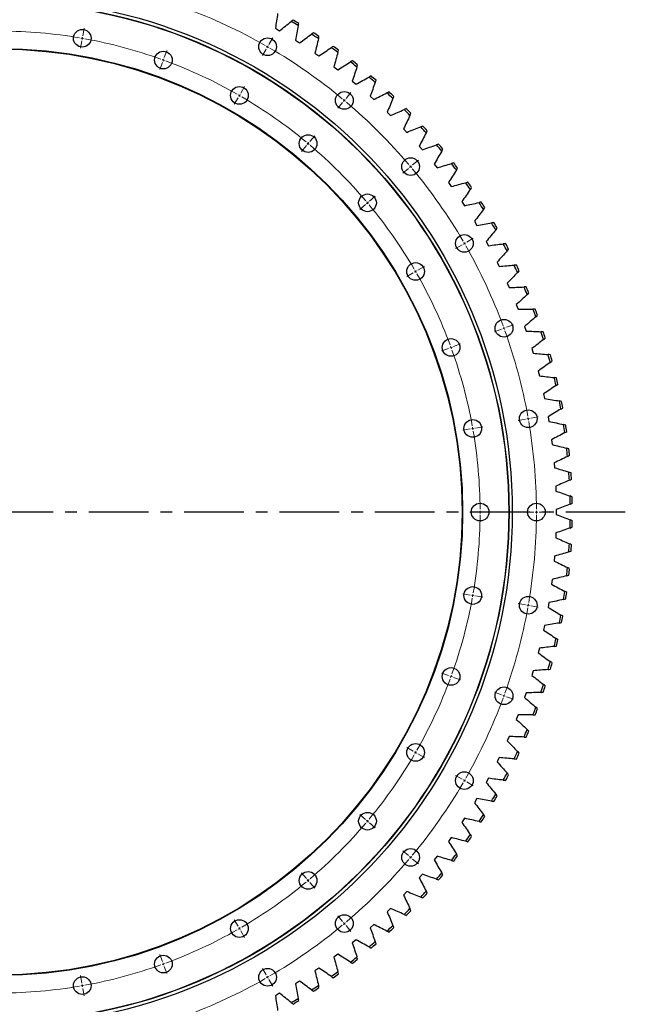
# Model space of a CAD drawing. Header units: millimetres. Extents: x 87 to 10836, y 6003 to 14592.
# Tile 8 of 16: x 3034 to 4163, y 11770 to 13607. Entities that reach past the tile are written whole.
import ezdxf

# ---------------------------------------------------------------- set-up
doc = ezdxf.new("R2010")
doc.units = ezdxf.units.MM
doc.header["$LTSCALE"] = 50
doc.linetypes.add('CENTER', pattern=[10.16, 6.35, -1.27, 1.27, -1.27])

msp = doc.modelspace()

# ---------------------------------------------------------------- linework, layer by layer
at = {"color": 0, "linetype": 'Continuous', "lineweight": 18}
for p, q in [((3151.7, 13577), (3154.1, 13590.8)), ((3149.9, 13567.2), (3147.5, 13553.4)), ((3150.8, 13572.1), (3150.4, 13569.6)), ((3150.8, 13572.1), (3151.2, 13574.5)), ((3498.7, 13560.7), (3505.7, 13572.9)), ((3303.6, 13536.3), (3308.4, 13549.4)), ((3493.7, 13552.1), (3486.7, 13540)), ((3496.2, 13556.4), (3494.9, 13554.2)), ((3496.2, 13556.4), (3497.4, 13558.6)), ((3300.2, 13526.9), (3295.4, 13513.7)), ((3301.9, 13531.6), (3301, 13529.2)), ((3301.9, 13531.6), (3302.8, 13533.9)), ((3443.7, 13465.5), (3444.9, 13467.6)), ((3446.2, 13469.8), (3453.2, 13481.9)), ((3642.5, 13460), (3651.5, 13470.7)), ((3441.2, 13461.1), (3434.2, 13449)), ((3443.7, 13465.5), (3442.4, 13463.3)), ((3636.1, 13452.3), (3627.1, 13441.6)), ((3639.3, 13456.2), (3637.7, 13454.3)), ((3639.3, 13456.2), (3640.9, 13458.1)), ((3571.8, 13375.7), (3570.2, 13373.8)), ((3571.8, 13375.7), (3573.4, 13377.7)), ((3575.1, 13379.6), (3584.1, 13390.3)), ((3568.6, 13371.9), (3559.6, 13361.2)), ((3766.7, 13335.8), (3777.5, 13344.8)), ((3759.1, 13329.4), (3748.3, 13320.4)), ((3762.9, 13332.6), (3761, 13331)), ((3762.9, 13332.6), (3764.8, 13334.2)), ((3682.5, 13265.1), (3680.5, 13263.5)), ((3682.5, 13265.1), (3684.4, 13266.7)), ((3686.3, 13268.3), (3697, 13277.3)), ((3678.6, 13261.9), (3667.9, 13252.9)), ((3867.5, 13192), (3879.6, 13199)), ((3858.8, 13187), (3846.7, 13180)), ((3863.1, 13189.5), (3861, 13188.2)), ((3863.1, 13189.5), (3865.3, 13190.7)), ((3772.2, 13137), (3770, 13135.7)), ((3772.2, 13137), (3774.4, 13138.2)), ((3776.5, 13139.5), (3788.7, 13146.5)), ((3767.9, 13134.5), (3755.7, 13127.5)), ((3932.3, 13029.4), (3919.1, 13024.6)), ((3937, 13031.1), (3934.6, 13030.2)), ((3937, 13031.1), (3939.3, 13031.9)), ((3941.7, 13032.8), (3954.8, 13037.6)), ((3833.6, 12993.5), (3820.5, 12988.7)), ((3838.3, 12995.2), (3836, 12994.3)), ((3838.3, 12995.2), (3840.7, 12996)), ((3843, 12996.9), (3856.2, 13001.7)), ((3977.3, 12861.4), (3963.5, 12859)), ((3982.2, 12862.3), (3979.7, 12861.9)), ((3982.2, 12862.3), (3984.7, 12862.7)), ((3987.1, 12863.2), (4000.9, 12865.6)), ((3873.9, 12843.2), (3860.1, 12840.8)), ((3878.8, 12844.1), (3876.3, 12843.6)), ((3878.8, 12844.1), (3881.3, 12844.5)), ((3883.7, 12844.9), (3897.5, 12847.4)), ((3887.4, 12688.2), (3873.4, 12688.2)), ((3892.4, 12688.2), (3889.9, 12688.2)), ((3892.4, 12688.2), (3894.9, 12688.2)), ((3897.4, 12688.2), (3911.4, 12688.2)), ((3992.4, 12688.2), (3978.4, 12688.2)), ((3997.4, 12688.2), (3994.9, 12688.2)), ((3997.4, 12688.2), (3999.9, 12688.2)), ((4002.4, 12688.2), (4016.4, 12688.2)), ((3873.9, 12533.2), (3860.1, 12535.7)), ((3878.8, 12532.4), (3876.3, 12532.8)), ((3878.8, 12532.4), (3881.3, 12531.9)), ((3883.7, 12531.5), (3897.5, 12529.1)), ((3977.3, 12515), (3963.5, 12517.4)), ((3982.2, 12514.1), (3979.7, 12514.6)), ((3982.2, 12514.1), (3984.7, 12513.7)), ((3987.1, 12513.3), (4000.9, 12510.8)), ((3833.6, 12383), (3820.5, 12387.8)), ((3838.3, 12381.3), (3836, 12382.1)), ((3838.3, 12381.3), (3840.7, 12380.4)), ((3843, 12379.5), (3856.2, 12374.8)), ((3932.3, 12347.1), (3919.1, 12351.8)), ((3937, 12345.3), (3934.6, 12346.2)), ((3937, 12345.3), (3939.3, 12344.5)), ((3941.7, 12343.6), (3954.8, 12338.8)), ((3767.9, 12242), (3755.7, 12249)), ((3772.2, 12239.5), (3770, 12240.7)), ((3772.2, 12239.5), (3774.4, 12238.2)), ((3776.5, 12237), (3788.7, 12230)), ((3858.8, 12189.5), (3846.7, 12196.5)), ((3863.1, 12187), (3861, 12188.2)), ((3863.1, 12187), (3865.3, 12185.7)), ((3867.5, 12184.5), (3879.6, 12177.5)), ((3678.6, 12114.5), (3667.9, 12123.5)), ((3682.5, 12111.3), (3680.5, 12112.9)), ((3682.5, 12111.3), (3684.4, 12109.7)), ((3686.3, 12108.1), (3697, 12099.1)), ((3759.1, 12047), (3748.3, 12056)), ((3762.9, 12043.8), (3761, 12045.4)), ((3762.9, 12043.8), (3764.8, 12042.2)), ((3766.7, 12040.6), (3777.5, 12031.6)), ((3568.6, 12004.5), (3559.6, 12015.2)), ((3571.8, 12000.7), (3570.2, 12002.6)), ((3571.8, 12000.7), (3573.4, 11998.8)), ((3575.1, 11996.9), (3584.1, 11986.1)), ((3441.2, 11915.3), (3434.2, 11927.4)), ((3636.1, 11924.1), (3627.1, 11934.8)), ((3443.7, 11911), (3442.4, 11913.1)), ((3443.7, 11911), (3444.9, 11908.8)), ((3446.2, 11906.6), (3453.2, 11894.5)), ((3639.3, 11920.3), (3637.7, 11922.2)), ((3639.3, 11920.3), (3640.9, 11918.3)), ((3642.5, 11916.4), (3651.5, 11905.7)), ((3300.2, 11849.5), (3295.4, 11862.7)), ((3301.9, 11844.8), (3301, 11847.2)), ((3301.9, 11844.8), (3302.8, 11842.5)), ((3303.6, 11840.1), (3308.4, 11827)), ((3493.7, 11824.4), (3486.7, 11836.5)), ((3149.9, 11809.3), (3147.5, 11823.1)), ((3496.2, 11820), (3494.9, 11822.2)), ((3496.2, 11820), (3497.4, 11817.9)), ((3498.7, 11815.7), (3505.7, 11803.6)), ((3150.8, 11804.4), (3150.4, 11806.8)), ((3150.8, 11804.4), (3151.2, 11801.9)), ((3151.7, 11799.4), (3154.1, 11785.6))]:
    msp.add_line(p, q, dxfattribs=at)
at = {"color": 7, "linetype": 'Continuous', "lineweight": 25}
for p, q in [((3510.8, 13590.8), (3518.7, 13586.3)), ((3548.1, 13568.4), (3555.8, 13563.5)), ((3584.5, 13544.5), (3592, 13539.3)), ((3619.9, 13519.1), (3627.1, 13513.5)), ((3654.1, 13492.2), (3661.1, 13486.3)), ((3687.2, 13463.9), (3694, 13457.7)), ((3719.1, 13434.2), (3725.6, 13427.8)), ((3749.7, 13403.2), (3755.9, 13396.6)), ((3778.9, 13371), (3784.9, 13364.1)), ((3806.8, 13337.5), (3812.5, 13330.4)), ((3833.3, 13303), (3838.7, 13295.6)), ((3858.3, 13267.3), (3863.4, 13259.7)), ((3881.8, 13230.7), (3886.5, 13222.9)), ((3903.8, 13193.1), (3908.2, 13185.1)), ((3924.1, 13154.6), (3928.2, 13146.4)), ((3942.8, 13115.2), (3946.5, 13106.9)), ((3959.9, 13075.2), (3963.2, 13066.7)), ((3975.2, 13034.4), (3978.2, 13025.8)), ((3988.9, 12993.1), (3991.5, 12984.3)), ((4000.8, 12951.2), (4003, 12942.3)), ((4010.9, 12908.8), (4012.8, 12899.9)), ((4019.2, 12866.1), (4020.8, 12857.1)), ((4025.8, 12823), (4026.9, 12814)), ((4030.5, 12779.8), (4031.3, 12770.7)), ((4033.4, 12736.3), (4033.8, 12727.2)), ((4034.5, 12692.8), (4034.5, 12683.7)), ((4033.8, 12649.2), (4033.4, 12640.1)), ((4031.3, 12605.8), (4030.5, 12596.7)), ((4026.9, 12562.5), (4025.8, 12553.4)), ((4020.8, 12519.3), (4019.2, 12510.3)), ((4012.8, 12476.5), (4010.9, 12467.6)), ((4003, 12434.1), (4000.8, 12425.3)), ((3991.5, 12392.1), (3988.9, 12383.4)), ((3978.2, 12350.6), (3975.2, 12342)), ((3963.2, 12309.8), (3959.9, 12301.3)), ((3946.5, 12269.5), (3942.8, 12261.2)), ((3928.2, 12230.1), (3924.1, 12221.9)), ((3908.2, 12191.4), (3903.8, 12183.4)), ((3886.5, 12153.6), (3881.8, 12145.8)), ((3863.4, 12116.7), (3858.3, 12109.1)), ((3838.7, 12080.8), (3833.3, 12073.5)), ((3812.5, 12046), (3806.8, 12038.9)), ((3784.9, 12012.4), (3778.9, 12005.5)), ((3755.9, 11979.9), (3749.7, 11973.2)), ((3725.6, 11948.6), (3719.1, 11942.3)), ((3694, 11918.7), (3687.2, 11912.6)), ((3661.1, 11890.1), (3654.1, 11884.3)), ((3627.1, 11862.9), (3619.9, 11857.4)), ((3592, 11837.1), (3584.5, 11831.9)), ((3555.8, 11812.9), (3548.1, 11808)), ((3518.7, 11790.2), (3510.8, 11785.6))]:
    msp.add_line(p, q, dxfattribs=at)
at = {"linetype": 'CENTER', "ltscale": 0.35}
msp.add_line((4163.1, 12688.2), (1826.7, 12688.2), dxfattribs=at)
at = {"color": 7, "linetype": 'Continuous', "lineweight": 25}
for centre, radius in [((2994.9, 12688.2), 957.5), ((2994.9, 12688.2), 951.5), ((2994.9, 12688.2), 951), ((3150.8, 13572.1), 16.5), ((3496.2, 13556.4), 16.5), ((2994.9, 12688.2), 865), ((2994.9, 12688.2), 864), ((3301.9, 13531.6), 16.5), ((3443.7, 13465.5), 16.5), ((3639.3, 13456.2), 16.5), ((3571.8, 13375.7), 16.5), ((3762.9, 13332.6), 16.5), ((3682.5, 13265.1), 16.5), ((3863.1, 13189.5), 16.5), ((3772.2, 13137), 16.5), ((3937, 13031.1), 16.5), ((3838.3, 12995.2), 16.5), ((3982.2, 12862.3), 16.5), ((3878.8, 12844.1), 16.5), ((3892.4, 12688.2), 16.5), ((3997.4, 12688.2), 16.5), ((3878.8, 12532.4), 16.5), ((3982.2, 12514.1), 16.5), ((3838.3, 12381.3), 16.5), ((3937, 12345.3), 16.5), ((3772.2, 12239.5), 16.5), ((3863.1, 12187), 16.5), ((3682.5, 12111.3), 16.5), ((3762.9, 12043.8), 16.5), ((3571.8, 12000.7), 16.5), ((3443.7, 11911), 16.5), ((3639.3, 11920.3), 16.5), ((3301.9, 11844.8), 16.5), ((3496.2, 11820), 16.5), ((3150.8, 11804.4), 16.5)]:
    msp.add_circle(centre, radius, dxfattribs=at)
at = {"color": 0, "linetype": 'Continuous', "lineweight": 18}
for radius, start, end in [(1002.5, 60.2858, 69.7142), (897.5, 80.3192, 89.6808), (897.5, 80, 80.1596), (897.5, 79.8404, 80), (897.5, 70.3192, 79.6808), (1002.5, 60, 60.1429), (1002.5, 59.8571, 60), (1002.5, 50.2858, 59.7142), (897.5, 70, 70.1596), (897.5, 69.8404, 70), (897.5, 60.3192, 69.6808), (897.5, 60, 60.1596), (897.5, 59.8404, 60), (897.5, 50.3192, 59.6808), (1002.5, 50, 50.1429), (1002.5, 49.8571, 50), (1002.5, 40.2858, 49.7142), (897.5, 50, 50.1596), (897.5, 49.8404, 50), (897.5, 40.3192, 49.6808), (1002.5, 40, 40.1429), (1002.5, 39.8571, 40), (1002.5, 30.2858, 39.7142), (897.5, 40, 40.1596), (897.5, 39.8404, 40), (897.5, 30.3192, 39.6808), (1002.5, 30, 30.1429), (1002.5, 29.8571, 30), (1002.5, 20.2858, 29.7142), (897.5, 30, 30.1596), (897.5, 29.8404, 30), (897.5, 20.3192, 29.6808), (1002.5, 20, 20.1429), (1002.5, 19.8571, 20), (1002.5, 10.2858, 19.7142), (897.5, 20, 20.1596), (897.5, 19.8404, 20), (897.5, 10.3192, 19.6808), (1002.5, 10, 10.1429), (1002.5, 9.8571, 10), (897.5, 10, 10.1596), (897.5, 9.8404, 10), (1002.5, 0.2858, 9.7142), (897.5, 0.3192, 9.6808), (897.5, 350.3192, 359.6808), (897.5, 0, 0.1596), (897.5, 359.8404, 0), (1002.5, 350.2858, 359.7142), (1002.5, 0, 0.1429), (1002.5, 359.8571, 0), (897.5, 349.8404, 350), (897.5, 350, 350.1596), (897.5, 340.3192, 349.6808), (1002.5, 349.8571, 350), (1002.5, 350, 350.1429), (1002.5, 340.2858, 349.7142), (897.5, 340, 340.1596), (897.5, 330.3192, 339.6808), (897.5, 339.8404, 340), (1002.5, 340, 340.1429), (1002.5, 330.2858, 339.7142), (1002.5, 339.8571, 340), (897.5, 329.8404, 330), (897.5, 330, 330.1596), (897.5, 320.3192, 329.6808), (1002.5, 320.2858, 329.7142), (1002.5, 329.8571, 330), (1002.5, 330, 330.1429), (897.5, 310.3192, 319.6808), (897.5, 319.8404, 320), (897.5, 320, 320.1596), (1002.5, 310.2858, 319.7142), (1002.5, 319.8571, 320), (1002.5, 320, 320.1429), (897.5, 300.3192, 309.6808), (897.5, 309.8404, 310), (897.5, 310, 310.1596), (897.5, 290.3192, 299.6808), (897.5, 299.8404, 300), (897.5, 300, 300.1596), (1002.5, 300.2858, 309.7142), (1002.5, 309.8571, 310), (1002.5, 310, 310.1429), (897.5, 280.3192, 289.6808), (897.5, 289.8404, 290), (897.5, 290, 290.1596), (1002.5, 290.2858, 299.7142), (1002.5, 299.8571, 300), (1002.5, 300, 300.1429), (897.5, 270.3192, 279.6808), (897.5, 279.8404, 280), (897.5, 280, 280.1596)]:
    msp.add_arc((2994.9, 12688.2), radius, start, end, dxfattribs=at)
at = {"color": 7, "linetype": 'Continuous', "lineweight": 25}
for radius, start, end in [(1065.6, 58.3906, 59.2094), (1069.6, 58.4737, 59.1263), (1065.6, 55.9906, 56.8094), (1069.6, 56.0737, 56.7263), (1065.6, 53.5906, 54.4094), (1069.6, 53.6737, 54.3263), (1065.6, 51.1906, 52.0094), (1069.6, 51.2737, 51.9263), (1065.6, 48.7906, 49.6094), (1069.6, 48.8737, 49.5263), (1065.6, 46.3906, 47.2094), (1069.6, 46.4737, 47.1263), (1065.6, 43.9906, 44.8094), (1069.6, 44.0737, 44.7263), (1065.6, 41.5906, 42.4094), (1069.6, 41.6737, 42.3263), (1065.6, 39.1906, 40.0094), (1069.6, 39.2737, 39.9263), (1065.6, 36.7906, 37.6094), (1069.6, 36.8737, 37.5263), (1065.6, 34.3906, 35.2094), (1069.6, 34.4737, 35.1263), (1065.6, 31.9906, 32.8094), (1069.6, 32.0737, 32.7263), (1069.6, 29.6737, 30.3263), (1065.6, 29.5906, 30.4094), (1065.6, 27.1906, 28.0094), (1069.6, 27.2737, 27.9263), (1065.6, 24.7906, 25.6094), (1069.6, 24.8737, 25.5263), (1065.6, 22.3906, 23.2094), (1069.6, 22.4737, 23.1263), (1065.6, 19.9906, 20.8094), (1069.6, 20.0737, 20.7263), (1065.6, 17.5906, 18.4094), (1069.6, 17.6737, 18.3263), (1065.6, 15.1906, 16.0094), (1069.6, 15.2737, 15.9263), (1065.6, 12.7906, 13.6094), (1069.6, 12.8737, 13.5263), (1065.6, 10.3906, 11.2094), (1069.6, 10.4737, 11.1263), (1065.6, 7.9906, 8.8094), (1069.6, 8.0737, 8.7263), (1065.6, 5.5906, 6.4094), (1069.6, 5.6737, 6.3263), (1065.6, 3.1906, 4.0094), (1069.6, 3.2737, 3.9263), (1065.6, 0.7906, 1.6094), (1069.6, 0.8737, 1.5263), (1065.6, 358.3906, 359.2094), (1069.6, 358.4737, 359.1263), (1065.6, 355.9906, 356.8094), (1069.6, 356.0737, 356.7263), (1065.6, 353.5906, 354.4094), (1069.6, 353.6737, 354.3263), (1065.6, 351.1906, 352.0094), (1069.6, 351.2737, 351.9263), (1065.6, 348.7906, 349.6094), (1069.6, 348.8737, 349.5263), (1065.6, 346.3906, 347.2094), (1069.6, 346.4737, 347.1263), (1065.6, 343.9906, 344.8094), (1069.6, 344.0737, 344.7263), (1065.6, 341.5906, 342.4094), (1069.6, 341.6737, 342.3263), (1065.6, 339.1906, 340.0094), (1069.6, 339.2737, 339.9263), (1065.6, 336.7906, 337.6094), (1069.6, 336.8737, 337.5263), (1065.6, 334.3906, 335.2094), (1069.6, 334.4737, 335.1263), (1065.6, 331.9906, 332.8094), (1069.6, 332.0737, 332.7263), (1065.6, 329.5906, 330.4094), (1069.6, 329.6737, 330.3263), (1065.6, 327.1906, 328.0094), (1069.6, 327.2737, 327.9263), (1065.6, 324.7906, 325.6094), (1069.6, 324.8737, 325.5263), (1065.6, 322.3906, 323.2094), (1069.6, 322.4737, 323.1263), (1065.6, 319.9906, 320.8094), (1069.6, 320.0737, 320.7263), (1065.6, 317.5906, 318.4094), (1069.6, 317.6737, 318.3263), (1065.6, 315.1906, 316.0094), (1069.6, 315.2737, 315.9263), (1065.6, 312.7906, 313.6094), (1069.6, 312.8737, 313.5263), (1065.6, 310.3906, 311.2094), (1069.6, 310.4737, 311.1263), (1065.6, 307.9906, 308.8094), (1069.6, 308.0737, 308.7263), (1065.6, 305.5906, 306.4094), (1069.6, 305.6737, 306.3263), (1065.6, 303.1906, 304.0094), (1069.6, 303.2737, 303.9263), (1065.6, 300.7906, 301.6094), (1069.6, 300.8737, 301.5263)]:
    msp.add_arc((2994.9, 12688.2), radius, start, end, dxfattribs=at)
for points in [[(3515, 13618.3), (3513.6, 13609.1), (3512.3, 13600), (3510.8, 13590.8)], [(3518.7, 13586.3), (3525.9, 13592.1), (3533.1, 13597.9), (3540.4, 13603.6)], [(3543.8, 13606.3), (3542.7, 13605.4), (3541.5, 13604.5), (3540.4, 13603.6)], [(3553.4, 13595.7), (3551.8, 13586.6), (3550, 13577.5), (3548.1, 13568.4)], [(3553.4, 13595.7), (3553.7, 13597.1), (3554, 13598.5), (3554.2, 13599.9)], [(3555.8, 13563.5), (3563.3, 13569.1), (3570.7, 13574.6), (3578.3, 13580)], [(3581.8, 13582.5), (3580.6, 13581.6), (3579.4, 13580.8), (3578.3, 13580)], [(3591, 13571.5), (3588.9, 13562.5), (3586.7, 13553.5), (3584.5, 13544.5)], [(3591, 13571.5), (3591.3, 13572.9), (3591.6, 13574.3), (3591.9, 13575.7)], [(3592, 13539.3), (3599.7, 13544.5), (3607.4, 13549.7), (3615.1, 13554.8)], [(3618.7, 13557.1), (3617.5, 13556.3), (3616.3, 13555.5), (3615.1, 13554.8)], [(3627.4, 13545.8), (3625, 13536.9), (3622.5, 13528), (3619.9, 13519.1)], [(3627.4, 13545.8), (3627.8, 13547.2), (3628.2, 13548.6), (3628.6, 13549.9)], [(3627.1, 13513.5), (3635, 13518.4), (3642.9, 13523.3), (3650.9, 13528)], [(3654.5, 13530.2), (3653.3, 13529.5), (3652.1, 13528.8), (3650.9, 13528)], [(3662.8, 13518.6), (3663.2, 13519.9), (3663.7, 13521.3), (3664.1, 13522.7)], [(3662.8, 13518.6), (3660, 13509.7), (3657.1, 13500.9), (3654.1, 13492.2)], [(3661.1, 13486.3), (3669.2, 13490.9), (3677.3, 13495.4), (3685.4, 13499.8)], [(3689.2, 13501.9), (3688, 13501.2), (3686.7, 13500.5), (3685.4, 13499.8)], [(3697, 13489.9), (3693.8, 13481.2), (3690.5, 13472.5), (3687.2, 13463.9)], [(3697, 13489.9), (3697.5, 13491.2), (3698, 13492.6), (3698.4, 13493.9)], [(3694, 13457.7), (3702.2, 13462), (3710.5, 13466.1), (3718.8, 13470.2)], [(3722.7, 13472.1), (3721.4, 13471.5), (3720.1, 13470.8), (3718.8, 13470.2)], [(3729.9, 13459.8), (3726.4, 13451.2), (3722.8, 13442.7), (3719.1, 13434.2)], [(3729.9, 13459.8), (3730.5, 13461.1), (3731, 13462.4), (3731.6, 13463.7)], [(3725.6, 13427.8), (3734, 13431.7), (3742.4, 13435.5), (3750.9, 13439.2)], [(3754.9, 13440.9), (3753.6, 13440.3), (3752.2, 13439.8), (3750.9, 13439.2)], [(3761.6, 13428.3), (3762.2, 13429.6), (3762.8, 13430.9), (3763.4, 13432.2)], [(3761.6, 13428.3), (3757.7, 13419.9), (3753.7, 13411.5), (3749.7, 13403.2)], [(3755.9, 13396.6), (3764.5, 13400.1), (3773.1, 13403.5), (3781.7, 13406.9)], [(3791.9, 13395.6), (3787.7, 13387.3), (3783.3, 13379.1), (3778.9, 13371)], [(3785.7, 13408.4), (3784.4, 13407.9), (3783.1, 13407.4), (3781.7, 13406.9)], [(3791.9, 13395.6), (3792.6, 13396.8), (3793.2, 13398.1), (3793.9, 13399.4)], [(3784.9, 13364.1), (3793.6, 13367.2), (3802.4, 13370.3), (3811.1, 13373.3)], [(3820.8, 13361.6), (3816.2, 13353.5), (3811.6, 13345.5), (3806.8, 13337.5)], [(3815.2, 13374.7), (3813.8, 13374.2), (3812.5, 13373.8), (3811.1, 13373.3)], [(3820.8, 13361.6), (3821.5, 13362.8), (3822.2, 13364.1), (3822.9, 13365.3)], [(3812.5, 13330.4), (3821.3, 13333.2), (3830.2, 13335.9), (3839.1, 13338.5)], [(3843.2, 13339.7), (3841.8, 13339.3), (3840.5, 13338.9), (3839.1, 13338.5)], [(3848.3, 13326.4), (3843.4, 13318.5), (3838.4, 13310.7), (3833.3, 13303)], [(3848.3, 13326.4), (3849.1, 13327.6), (3849.8, 13328.8), (3850.6, 13330)], [(3838.7, 13295.6), (3847.6, 13298), (3856.6, 13300.4), (3865.6, 13302.6)], [(3869.7, 13303.6), (3868.4, 13303.3), (3867, 13303), (3865.6, 13302.6)], [(3874.3, 13290.1), (3869, 13282.5), (3863.7, 13274.9), (3858.3, 13267.3)], [(3874.3, 13290.1), (3875.1, 13291.3), (3875.9, 13292.5), (3876.7, 13293.6)], [(3863.4, 13259.7), (3872.4, 13261.8), (3881.5, 13263.7), (3890.6, 13265.6)], [(3894.8, 13266.5), (3893.4, 13266.2), (3892, 13265.9), (3890.6, 13265.6)], [(3898.7, 13252.8), (3893.1, 13245.3), (3887.5, 13238), (3881.8, 13230.7)], [(3898.7, 13252.8), (3899.6, 13253.9), (3900.4, 13255), (3901.3, 13256.2)], [(3918.2, 13228.3), (3916.8, 13228.1), (3915.4, 13227.8), (3913.9, 13227.6)], [(3886.5, 13222.9), (3895.7, 13224.5), (3904.8, 13226.1), (3913.9, 13227.6)], [(3921.6, 13214.4), (3915.7, 13207.2), (3909.8, 13200.1), (3903.8, 13193.1)], [(3921.6, 13214.4), (3922.5, 13215.5), (3923.4, 13216.6), (3924.3, 13217.7)], [(3908.2, 13185.1), (3917.3, 13186.3), (3926.5, 13187.5), (3935.7, 13188.6)], [(3942.8, 13175.1), (3936.6, 13168.2), (3930.4, 13161.4), (3924.1, 13154.6)], [(3940, 13189.2), (3938.6, 13189), (3937.1, 13188.8), (3935.7, 13188.6)], [(3942.8, 13175.1), (3943.7, 13176.2), (3944.7, 13177.3), (3945.6, 13178.4)], [(3928.2, 13146.4), (3937.4, 13147.3), (3946.6, 13148.1), (3955.9, 13148.8)], [(3960.1, 13149.1), (3958.7, 13149), (3957.3, 13148.9), (3955.9, 13148.8)], [(3962.3, 13135), (3963.3, 13136.1), (3964.3, 13137.1), (3965.3, 13138.1)], [(3962.3, 13135), (3955.9, 13128.4), (3949.4, 13121.8), (3942.8, 13115.2)], [(3946.5, 13106.9), (3955.8, 13107.4), (3965, 13107.8), (3974.3, 13108.2)], [(3978.6, 13108.3), (3977.2, 13108.3), (3975.7, 13108.2), (3974.3, 13108.2)], [(3980.2, 13094.1), (3973.5, 13087.7), (3966.7, 13081.4), (3959.9, 13075.2)], [(3980.2, 13094.1), (3981.2, 13095.1), (3982.3, 13096.1), (3983.3, 13097.1)], [(3963.2, 13066.7), (3972.5, 13066.8), (3981.8, 13066.8), (3991, 13066.8)], [(3995.3, 13066.8), (3993.9, 13066.8), (3992.5, 13066.8), (3991, 13066.8)], [(3996.3, 13052.5), (3989.4, 13046.4), (3982.3, 13040.4), (3975.2, 13034.4)], [(3996.3, 13052.5), (3997.4, 13053.5), (3998.5, 13054.4), (3999.6, 13055.3)], [(3978.2, 13025.8), (3987.5, 13025.5), (3996.7, 13025.2), (4006, 13024.7)], [(4010.7, 13010.3), (4003.5, 13004.5), (3996.2, 12998.7), (3988.9, 12993.1)], [(4010.3, 13024.5), (4008.9, 13024.6), (4007.4, 13024.7), (4006, 13024.7)], [(4010.7, 13010.3), (4011.8, 13011.2), (4012.9, 13012), (4014.1, 13012.9)], [(3991.5, 12984.3), (4000.7, 12983.7), (4010, 12982.9), (4019.2, 12982.1)], [(4023.5, 12981.7), (4022.1, 12981.9), (4020.6, 12982), (4019.2, 12982.1)], [(4023.3, 12967.4), (4015.8, 12962), (4008.3, 12956.5), (4000.8, 12951.2)], [(4023.3, 12967.4), (4024.5, 12968.3), (4025.6, 12969.1), (4026.8, 12970)], [(4003, 12942.3), (4012.2, 12941.3), (4021.4, 12940.2), (4030.6, 12939)], [(4034.9, 12938.4), (4033.5, 12938.6), (4032, 12938.8), (4030.6, 12939)], [(4034.1, 12924.1), (4026.4, 12919), (4018.7, 12913.9), (4010.9, 12908.8)], [(4034.1, 12924.1), (4035.3, 12924.9), (4036.5, 12925.7), (4037.7, 12926.5)], [(4012.8, 12899.9), (4021.9, 12898.5), (4031.1, 12897), (4040.2, 12895.4)], [(4043.1, 12880.4), (4035.2, 12875.6), (4027.2, 12870.8), (4019.2, 12866.1)], [(4044.4, 12894.6), (4043, 12894.9), (4041.6, 12895.1), (4040.2, 12895.4)], [(4043.1, 12880.4), (4044.3, 12881.2), (4045.5, 12881.9), (4046.7, 12882.7)], [(4020.8, 12857.1), (4029.8, 12855.3), (4038.9, 12853.4), (4048, 12851.4)], [(4052.2, 12850.5), (4050.8, 12850.8), (4049.4, 12851.1), (4048, 12851.4)], [(4050.2, 12836.3), (4042.1, 12831.8), (4034, 12827.4), (4025.8, 12823)], [(4050.2, 12836.3), (4051.4, 12837), (4052.7, 12837.7), (4053.9, 12838.4)], [(4026.9, 12814), (4035.9, 12811.8), (4044.9, 12809.5), (4053.9, 12807.2)], [(4058, 12806.1), (4056.6, 12806.4), (4055.3, 12806.8), (4053.9, 12807.2)], [(4055.5, 12792), (4047.2, 12787.9), (4038.9, 12783.8), (4030.5, 12779.8)], [(4055.5, 12792), (4056.7, 12792.7), (4058, 12793.3), (4059.3, 12794)], [(4031.3, 12770.7), (4040.2, 12768.1), (4049.1, 12765.5), (4057.9, 12762.7)], [(4062, 12761.5), (4060.7, 12761.9), (4059.3, 12762.3), (4057.9, 12762.7)], [(4058.9, 12747.5), (4050.4, 12743.7), (4042, 12740), (4033.4, 12736.3)], [(4058.9, 12747.5), (4060.2, 12748.1), (4061.5, 12748.7), (4062.8, 12749.3)], [(4033.8, 12727.2), (4042.6, 12724.3), (4051.4, 12721.2), (4060.1, 12718.1)], [(4064.2, 12716.7), (4062.8, 12717.2), (4061.5, 12717.7), (4060.1, 12718.1)], [(4060.4, 12702.9), (4051.8, 12699.5), (4043.2, 12696.1), (4034.5, 12692.8)], [(4060.4, 12702.9), (4061.8, 12703.5), (4063.1, 12704), (4064.4, 12704.5)], [(4034.5, 12683.7), (4043.2, 12680.4), (4051.8, 12677), (4060.4, 12673.5)], [(4060.1, 12658.3), (4061.5, 12658.8), (4062.8, 12659.2), (4064.2, 12659.7)], [(4064.4, 12671.9), (4063.1, 12672.4), (4061.8, 12673), (4060.4, 12673.5)], [(4060.1, 12658.3), (4051.4, 12655.2), (4042.6, 12652.2), (4033.8, 12649.2)], [(4033.4, 12640.1), (4042, 12636.5), (4050.4, 12632.7), (4058.9, 12628.9)], [(4062.8, 12627.1), (4061.5, 12627.7), (4060.2, 12628.3), (4058.9, 12628.9)], [(4057.9, 12613.7), (4049.1, 12611), (4040.2, 12608.3), (4031.3, 12605.8)], [(4057.9, 12613.7), (4059.3, 12614.1), (4060.7, 12614.6), (4062, 12615)], [(4030.5, 12596.7), (4038.9, 12592.7), (4047.2, 12588.6), (4055.5, 12584.4)], [(4053.9, 12569.3), (4044.9, 12566.9), (4035.9, 12564.6), (4026.9, 12562.5)], [(4053.9, 12569.3), (4055.3, 12569.6), (4056.6, 12570), (4058, 12570.4)], [(4059.3, 12582.5), (4058, 12583.1), (4056.7, 12583.8), (4055.5, 12584.4)], [(4025.8, 12553.4), (4034, 12549), (4042.1, 12544.6), (4050.2, 12540.1)], [(4053.9, 12538), (4052.7, 12538.7), (4051.4, 12539.4), (4050.2, 12540.1)], [(4048, 12525), (4038.9, 12523.1), (4029.8, 12521.2), (4020.8, 12519.3)], [(4048, 12525), (4049.4, 12525.3), (4050.8, 12525.6), (4052.2, 12525.9)], [(4019.2, 12510.3), (4027.2, 12505.6), (4035.2, 12500.9), (4043.1, 12496)], [(4046.7, 12493.8), (4045.5, 12494.5), (4044.3, 12495.3), (4043.1, 12496)], [(4040.2, 12481.1), (4031.1, 12479.5), (4021.9, 12478), (4012.8, 12476.5)], [(4040.2, 12481.1), (4041.6, 12481.3), (4043, 12481.6), (4044.4, 12481.8)], [(4010.9, 12467.6), (4018.7, 12462.6), (4026.4, 12457.5), (4034.1, 12452.3)], [(4037.7, 12449.9), (4036.5, 12450.7), (4035.3, 12451.5), (4034.1, 12452.3)], [(4000.8, 12425.3), (4008.3, 12419.9), (4015.8, 12414.5), (4023.3, 12409)], [(4030.6, 12437.5), (4021.4, 12436.3), (4012.2, 12435.1), (4003, 12434.1)], [(4030.6, 12437.5), (4032, 12437.7), (4033.5, 12437.9), (4034.9, 12438)], [(4026.8, 12406.5), (4025.6, 12407.3), (4024.5, 12408.2), (4023.3, 12409)], [(3988.9, 12383.4), (3996.2, 12377.7), (4003.5, 12372), (4010.7, 12366.2)], [(4019.2, 12394.3), (4010, 12393.5), (4000.7, 12392.8), (3991.5, 12392.1)], [(4019.2, 12394.3), (4020.6, 12394.5), (4022.1, 12394.6), (4023.5, 12394.7)], [(4014.1, 12363.5), (4012.9, 12364.4), (4011.8, 12365.3), (4010.7, 12366.2)], [(4006, 12351.7), (3996.7, 12351.3), (3987.5, 12350.9), (3978.2, 12350.6)], [(4006, 12351.7), (4007.4, 12351.8), (4008.9, 12351.8), (4010.3, 12351.9)], [(3975.2, 12342), (3982.3, 12336), (3989.4, 12330), (3996.3, 12323.9)], [(3991, 12309.7), (3981.8, 12309.6), (3972.5, 12309.6), (3963.2, 12309.8)], [(3991, 12309.7), (3992.5, 12309.7), (3993.9, 12309.7), (3995.3, 12309.7)], [(3999.6, 12321.1), (3998.5, 12322), (3997.4, 12323), (3996.3, 12323.9)], [(3959.9, 12301.3), (3966.7, 12295), (3973.5, 12288.7), (3980.2, 12282.3)], [(3983.3, 12279.4), (3982.3, 12280.3), (3981.2, 12281.3), (3980.2, 12282.3)], [(3942.8, 12261.2), (3949.4, 12254.7), (3955.9, 12248.1), (3962.3, 12241.4)], [(3974.3, 12268.3), (3965, 12268.6), (3955.8, 12269), (3946.5, 12269.5)], [(3974.3, 12268.3), (3975.7, 12268.2), (3977.2, 12268.2), (3978.6, 12268.1)], [(3965.3, 12238.3), (3964.3, 12239.4), (3963.3, 12240.4), (3962.3, 12241.4)], [(3924.1, 12221.9), (3930.4, 12215.1), (3936.6, 12208.2), (3942.8, 12201.3)], [(3955.9, 12227.6), (3946.6, 12228.4), (3937.4, 12229.2), (3928.2, 12230.1)], [(3955.9, 12227.6), (3957.3, 12227.5), (3958.7, 12227.4), (3960.1, 12227.3)], [(3945.6, 12198.1), (3944.7, 12199.2), (3943.7, 12200.2), (3942.8, 12201.3)], [(3903.8, 12183.4), (3909.8, 12176.3), (3915.7, 12169.2), (3921.6, 12162)], [(3935.7, 12187.8), (3926.5, 12188.9), (3917.3, 12190.1), (3908.2, 12191.4)], [(3935.7, 12187.8), (3937.1, 12187.6), (3938.6, 12187.5), (3940, 12187.3)], [(3881.8, 12145.8), (3887.5, 12138.5), (3893.1, 12131.1), (3898.7, 12123.7)], [(3913.9, 12148.8), (3904.8, 12150.3), (3895.7, 12151.9), (3886.5, 12153.6)], [(3913.9, 12148.8), (3915.4, 12148.6), (3916.8, 12148.4), (3918.2, 12148.2)], [(3924.3, 12158.7), (3923.4, 12159.8), (3922.5, 12160.9), (3921.6, 12162)], [(3858.3, 12109.1), (3863.7, 12101.6), (3869, 12094), (3874.3, 12086.3)], [(3890.6, 12110.8), (3881.5, 12112.7), (3872.4, 12114.7), (3863.4, 12116.7)], [(3890.6, 12110.8), (3892, 12110.5), (3893.4, 12110.3), (3894.8, 12110)], [(3901.3, 12120.3), (3900.4, 12121.4), (3899.6, 12122.5), (3898.7, 12123.7)], [(3833.3, 12073.5), (3838.4, 12065.7), (3843.4, 12057.9), (3848.3, 12050)], [(3865.6, 12073.8), (3856.6, 12076.1), (3847.6, 12078.4), (3838.7, 12080.8)], [(3865.6, 12073.8), (3867, 12073.5), (3868.4, 12073.1), (3869.7, 12072.8)], [(3876.7, 12082.8), (3875.9, 12084), (3875.1, 12085.2), (3874.3, 12086.3)], [(3806.8, 12038.9), (3811.6, 12030.9), (3816.2, 12022.9), (3820.8, 12014.9)], [(3839.1, 12037.9), (3830.2, 12040.5), (3821.3, 12043.3), (3812.5, 12046)], [(3839.1, 12037.9), (3840.5, 12037.5), (3841.8, 12037.1), (3843.2, 12036.7)], [(3850.6, 12046.4), (3849.8, 12047.6), (3849.1, 12048.8), (3848.3, 12050)], [(3778.9, 12005.5), (3783.3, 11997.3), (3787.7, 11989.1), (3791.9, 11980.9)], [(3811.1, 12003.1), (3802.4, 12006.1), (3793.6, 12009.2), (3784.9, 12012.4)], [(3811.1, 12003.1), (3812.5, 12002.7), (3813.8, 12002.2), (3815.2, 12001.7)], [(3822.9, 12011.1), (3822.2, 12012.4), (3821.5, 12013.6), (3820.8, 12014.9)], [(3781.7, 11969.6), (3773.1, 11972.9), (3764.5, 11976.4), (3755.9, 11979.9)], [(3793.9, 11977.1), (3793.2, 11978.3), (3792.6, 11979.6), (3791.9, 11980.9)], [(3749.7, 11973.2), (3753.7, 11964.9), (3757.7, 11956.5), (3761.6, 11948.1)], [(3781.7, 11969.6), (3783.1, 11969), (3784.4, 11968.5), (3785.7, 11968)], [(3719.1, 11942.3), (3722.8, 11933.8), (3726.4, 11925.2), (3729.9, 11916.7)], [(3750.9, 11937.2), (3742.4, 11941), (3734, 11944.8), (3725.6, 11948.6)], [(3763.4, 11944.2), (3762.8, 11945.5), (3762.2, 11946.8), (3761.6, 11948.1)], [(3750.9, 11937.2), (3752.2, 11936.7), (3753.6, 11936.1), (3754.9, 11935.5)], [(3687.2, 11912.6), (3690.5, 11903.9), (3693.8, 11895.3), (3697, 11886.6)], [(3718.8, 11906.2), (3710.5, 11910.3), (3702.2, 11914.5), (3694, 11918.7)], [(3718.8, 11906.2), (3720.1, 11905.6), (3721.4, 11905), (3722.7, 11904.4)], [(3731.6, 11912.7), (3731, 11914), (3730.5, 11915.3), (3729.9, 11916.7)], [(3685.4, 11876.6), (3677.3, 11881), (3669.2, 11885.5), (3661.1, 11890.1)], [(3654.1, 11884.3), (3657.1, 11875.5), (3660, 11866.7), (3662.8, 11857.9)], [(3685.4, 11876.6), (3686.7, 11875.9), (3688, 11875.2), (3689.2, 11874.6)], [(3698.4, 11882.5), (3698, 11883.9), (3697.5, 11885.2), (3697, 11886.6)], [(3619.9, 11857.4), (3622.5, 11848.5), (3625, 11839.6), (3627.4, 11830.6)], [(3650.9, 11848.4), (3642.9, 11853.2), (3635, 11858), (3627.1, 11862.9)], [(3664.1, 11853.8), (3663.7, 11855.1), (3663.2, 11856.5), (3662.8, 11857.9)], [(3584.5, 11831.9), (3586.7, 11822.9), (3588.9, 11813.9), (3591, 11804.9)], [(3615.1, 11821.7), (3607.4, 11826.8), (3599.7, 11831.9), (3592, 11837.1)], [(3650.9, 11848.4), (3652.1, 11847.7), (3653.3, 11846.9), (3654.5, 11846.2)], [(3615.1, 11821.7), (3616.3, 11820.9), (3617.5, 11820.1), (3618.7, 11819.3)], [(3628.6, 11826.5), (3628.2, 11827.9), (3627.8, 11829.2), (3627.4, 11830.6)], [(3548.1, 11808), (3550, 11798.9), (3551.8, 11789.8), (3553.4, 11780.7)], [(3578.3, 11796.5), (3570.7, 11801.9), (3563.3, 11807.4), (3555.8, 11812.9)], [(3578.3, 11796.5), (3579.4, 11795.6), (3580.6, 11794.8), (3581.8, 11794)], [(3591.9, 11800.7), (3591.6, 11802.1), (3591.3, 11803.5), (3591, 11804.9)], [(3510.8, 11785.6), (3512.3, 11776.5), (3513.6, 11767.3), (3515, 11758.1)], [(3540.4, 11772.8), (3533.1, 11778.5), (3525.9, 11784.3), (3518.7, 11790.2)], [(3554.2, 11776.5), (3554, 11777.9), (3553.7, 11779.3), (3553.4, 11780.7)], [(3540.4, 11772.8), (3541.5, 11771.9), (3542.7, 11771.1), (3543.8, 11770.2)]]:
    msp.add_open_spline(points, degree=3, dxfattribs=at)

doc.saveas('drawing.dxf')
